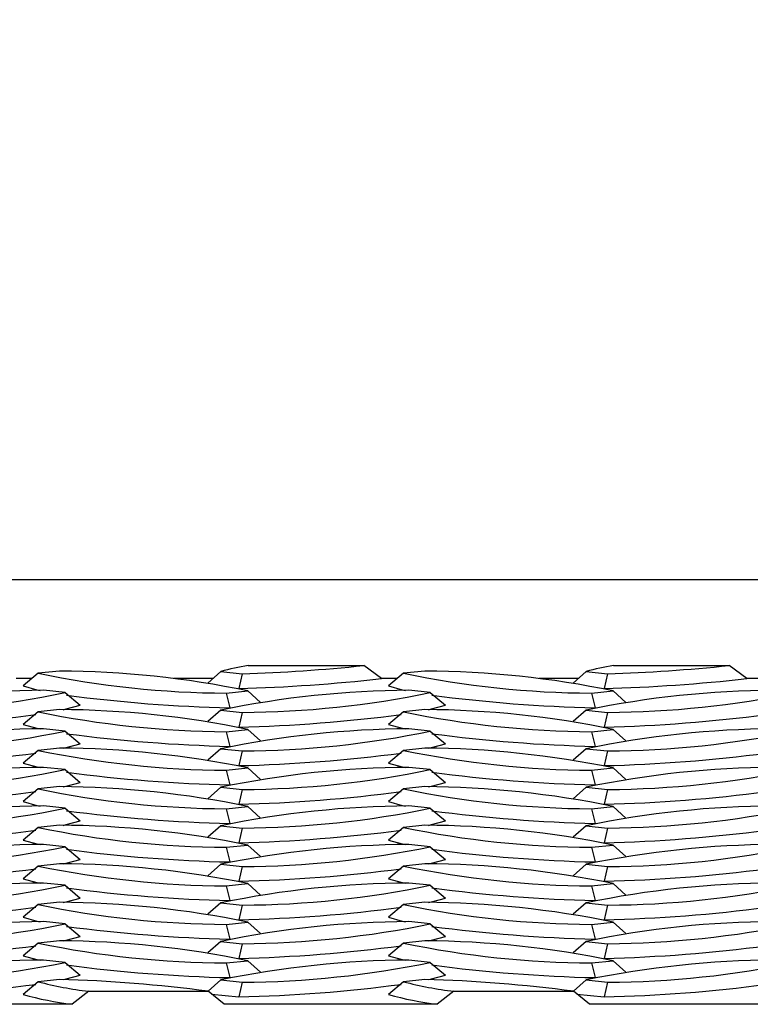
# Model space of a CAD drawing. Extents: x 0 to 17, y 0 to 11.
# Tile 56 of 81: x 13.5 to 13.656, y 4.736 to 4.947. Entities that reach past the tile are written whole.
import ezdxf

# ---------------------------------------------------------------- set-up
doc = ezdxf.new("R2010")
doc.units = 0
doc.header["$LTSCALE"] = 0.5
doc.header["$MEASUREMENT"] = 0
doc.layers.get('0').update_dxf_attribs({"linetype": 'CONTINUOUS'})
doc.layers.get('DEFPOINTS').update_dxf_attribs({"linetype": 'CONTINUOUS'})
doc.layers.add('E66R', color=7, linetype='CONTINUOUS')
doc.styles.add('Arial', font='arial.ttf', dxfattribs={"height": 0.09375})
doc.styles.add('SLDTEXTSTYLE0', font='TXT', dxfattribs={"width": 0.605})
doc.dimstyles.new('SLDDIMSTYLE0', dxfattribs={"dimtxt": 0.125, "dimasz": 0.15, "dimexe": 0, "dimexo": 0.0625, "dimgap": 0.03125, "dimtad": 0, "dimtih": 1, "dimtoh": 1, "dimdec": 3, "dimlfac": 4, "dimrnd": 1e-09, "dimzin": 12, "dimdsep": 46, "dimtxsty": 'SLDTEXTSTYLE0', "dimsah": 1, "dimcen": 0.09, "dimadec": 0, "dimazin": 3, "dimtfac": 1, "dimtdec": 3, "dimtofl": 0, "dimtmove": 0, "dimatfit": 3, "dimfxl": 1, "dimfrac": 2, "dimtolj": 1, "dimtzin": 12, "dimarcsym": 0})

# ---------------------------------------------------------------- blocks, each defined once
blk = doc.blocks.new('*D7')
at = {"layer": 'DEFPOINTS', "color": 0, "linetype": 'Continuous', "transparency": 16777216}
for p in [(14.07484555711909, 5.097803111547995), (9.574845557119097, 4.823060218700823), (14.07484555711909, 4.823060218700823)]:
    blk.add_point(p, dxfattribs=at)
at = {"layer": 'E66R', "color": 0, "linetype": 'Continuous', "lineweight": -2, "transparency": 16777216}
for p, q in [((9.574845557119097, 4.885560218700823), (9.574845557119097, 5.097803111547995)), ((9.724845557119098, 5.097803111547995), (11.70304303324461, 5.097803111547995)), ((13.92484555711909, 5.097803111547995), (11.94664808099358, 5.097803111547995)), ((14.07484555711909, 4.885560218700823), (14.07484555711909, 5.097803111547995))]:
    blk.add_line(p, q, dxfattribs=at)
at = {"layer": 'E66R', "color": 0, "linetype": 'Continuous', "transparency": 16777216}
for points in [[(9.724845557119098, 5.122803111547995), (9.724845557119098, 5.072803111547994), (9.574845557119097, 5.097803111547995)], [(13.92484555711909, 5.122803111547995), (13.92484555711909, 5.072803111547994), (14.07484555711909, 5.097803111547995)]]:
    blk.add_solid(points, dxfattribs=at)
at = {"layer": 'E66R', "color": 0, "linetype": 'Continuous', "transparency": 16777216, "insert": (11.8248455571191, 5.145669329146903), "char_height": 0.09375, "attachment_point": 2, "style": 'Arial'}
blk.add_mtext('\\A1;66"', dxfattribs=at)
blk = doc.blocks.new('*D14')
at = {"layer": 'DEFPOINTS', "color": 0, "linetype": 'Continuous', "transparency": 16777216}
for p in [(15.07484555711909, 5.347803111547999), (8.574845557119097, 4.795716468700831), (15.07484555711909, 4.795716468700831)]:
    blk.add_point(p, dxfattribs=at)
at = {"layer": 'E66R', "color": 0, "linetype": 'Continuous', "lineweight": -2, "transparency": 16777216}
for p, q in [((8.574845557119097, 4.858216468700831), (8.574845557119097, 5.347803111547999)), ((8.724845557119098, 5.347803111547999), (11.70329883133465, 5.347803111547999)), ((14.92484555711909, 5.347803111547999), (11.94639228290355, 5.347803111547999)), ((15.07484555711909, 4.858216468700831), (15.07484555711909, 5.347803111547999))]:
    blk.add_line(p, q, dxfattribs=at)
at = {"layer": 'E66R', "color": 0, "linetype": 'Continuous', "transparency": 16777216}
for points in [[(8.724845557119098, 5.372803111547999), (8.724845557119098, 5.322803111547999), (8.574845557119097, 5.347803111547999)], [(14.92484555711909, 5.372803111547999), (14.92484555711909, 5.322803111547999), (15.07484555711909, 5.347803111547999)]]:
    blk.add_solid(points, dxfattribs=at)
at = {"layer": 'E66R', "color": 0, "linetype": 'Continuous', "transparency": 16777216, "insert": (11.8248455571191, 5.395669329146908), "char_height": 0.09375, "attachment_point": 2, "style": 'Arial'}
blk.add_mtext('\\A1;98"', dxfattribs=at)

msp = doc.modelspace()

# ---------------------------------------------------------------- linework, layer by layer
at = {"color": 7, "linetype": 'Continuous', "lineweight": 25}
for p, q in [((13.69203305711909, 4.826966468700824), (13.3170330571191, 4.826966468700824)), ((13.50400584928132, 4.806983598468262), (13.50078058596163, 4.804266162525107)), ((13.50860386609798, 4.807468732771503), (13.50400584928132, 4.806983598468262)), ((13.54306319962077, 4.807347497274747), (13.54031691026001, 4.804898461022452)), ((13.54306319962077, 4.807347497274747), (13.54766121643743, 4.806862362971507)), ((13.54766121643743, 4.806862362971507), (13.54690900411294, 4.803725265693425)), ((13.54893155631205, 4.808649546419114), (13.57366229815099, 4.808649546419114)), ((13.57746084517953, 4.805852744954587), (13.57366229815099, 4.808649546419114)), ((13.58213084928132, 4.806983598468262), (13.57890558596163, 4.804266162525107)), ((13.58672886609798, 4.807468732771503), (13.58213084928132, 4.806983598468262)), ((13.62118819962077, 4.807347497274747), (13.61844191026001, 4.804898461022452)), ((13.62118819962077, 4.807347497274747), (13.62578621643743, 4.806862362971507)), ((13.62578621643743, 4.806862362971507), (13.62503400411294, 4.803725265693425)), ((13.62705655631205, 4.808649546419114), (13.65178729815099, 4.808649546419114)), ((13.65558584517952, 4.805852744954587), (13.65178729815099, 4.808649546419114)), ((13.5026636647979, 4.805852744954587), (13.49933584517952, 4.805852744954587)), ((13.54138702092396, 4.805852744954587), (13.53302083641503, 4.805852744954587)), ((13.5807886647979, 4.805852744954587), (13.57746084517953, 4.805852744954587)), ((13.61951202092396, 4.805852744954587), (13.61114583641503, 4.805852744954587)), ((13.6589136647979, 4.805852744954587), (13.65558584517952, 4.805852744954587)), ((13.50975291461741, 4.802862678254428), (13.50515489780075, 4.803347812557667)), ((13.50975291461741, 4.802862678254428), (13.5129781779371, 4.800145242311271)), ((13.5442225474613, 4.802740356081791), (13.54882056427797, 4.803225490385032)), ((13.5442225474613, 4.802740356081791), (13.54497475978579, 4.799603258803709)), ((13.54882056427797, 4.803225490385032), (13.55158072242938, 4.800764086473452)), ((13.58787791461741, 4.802862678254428), (13.58327989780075, 4.803347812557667)), ((13.58787791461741, 4.802862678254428), (13.5911031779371, 4.800145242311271)), ((13.62234754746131, 4.802740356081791), (13.62694556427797, 4.803225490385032)), ((13.62234754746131, 4.802740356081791), (13.6230997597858, 4.799603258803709)), ((13.62694556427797, 4.803225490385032), (13.62970572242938, 4.800764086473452)), ((13.50400584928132, 4.798740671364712), (13.50078058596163, 4.796023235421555)), ((13.50860386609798, 4.799225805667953), (13.50400584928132, 4.798740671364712)), ((13.54306319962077, 4.799104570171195), (13.54031691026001, 4.7966555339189)), ((13.54306319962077, 4.799104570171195), (13.54766121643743, 4.798619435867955)), ((13.54766121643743, 4.798619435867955), (13.54690900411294, 4.795482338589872)), ((13.58213084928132, 4.798740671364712), (13.57890558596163, 4.796023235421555)), ((13.58672886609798, 4.799225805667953), (13.58213084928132, 4.798740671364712)), ((13.62118819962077, 4.799104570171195), (13.61844191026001, 4.7966555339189)), ((13.62118819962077, 4.799104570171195), (13.62578621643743, 4.798619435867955)), ((13.62578621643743, 4.798619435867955), (13.62503400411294, 4.795482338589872)), ((13.50975291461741, 4.794619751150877), (13.50515489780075, 4.795104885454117)), ((13.50975291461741, 4.794619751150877), (13.5129781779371, 4.79190231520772)), ((13.5442225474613, 4.794497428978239), (13.54882056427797, 4.794982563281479)), ((13.5442225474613, 4.794497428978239), (13.54497475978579, 4.791360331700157)), ((13.54882056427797, 4.794982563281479), (13.55158072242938, 4.792521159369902)), ((13.58787791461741, 4.794619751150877), (13.58327989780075, 4.795104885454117)), ((13.58787791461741, 4.794619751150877), (13.5911031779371, 4.79190231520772)), ((13.62234754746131, 4.794497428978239), (13.62694556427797, 4.794982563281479)), ((13.62234754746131, 4.794497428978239), (13.6230997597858, 4.791360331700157)), ((13.62694556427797, 4.794982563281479), (13.62970572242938, 4.792521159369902)), ((13.50400584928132, 4.79049774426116), (13.50078058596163, 4.787780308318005)), ((13.50860386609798, 4.7909828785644), (13.50400584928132, 4.79049774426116)), ((13.54306319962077, 4.790861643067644), (13.54031691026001, 4.788412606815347)), ((13.54306319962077, 4.790861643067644), (13.54766121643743, 4.790376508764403)), ((13.54766121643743, 4.790376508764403), (13.54690900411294, 4.787239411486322)), ((13.58213084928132, 4.79049774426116), (13.57890558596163, 4.787780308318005)), ((13.58672886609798, 4.7909828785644), (13.58213084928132, 4.79049774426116)), ((13.62118819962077, 4.790861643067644), (13.61844191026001, 4.788412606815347)), ((13.62118819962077, 4.790861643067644), (13.62578621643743, 4.790376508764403)), ((13.62578621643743, 4.790376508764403), (13.62503400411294, 4.787239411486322)), ((13.5097529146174, 4.786376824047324), (13.50515489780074, 4.786861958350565)), ((13.5097529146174, 4.786376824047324), (13.51297817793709, 4.783659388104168)), ((13.5442225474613, 4.786254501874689), (13.54882056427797, 4.786739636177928)), ((13.5442225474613, 4.786254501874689), (13.54497475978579, 4.783117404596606)), ((13.54882056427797, 4.786739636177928), (13.55158072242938, 4.78427823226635)), ((13.58787791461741, 4.786376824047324), (13.58327989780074, 4.786861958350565)), ((13.58787791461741, 4.786376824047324), (13.59110317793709, 4.783659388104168)), ((13.6223475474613, 4.786254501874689), (13.62694556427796, 4.786739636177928)), ((13.6223475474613, 4.786254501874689), (13.62309975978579, 4.783117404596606)), ((13.62694556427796, 4.786739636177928), (13.62970572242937, 4.78427823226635)), ((13.50400584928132, 4.782254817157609), (13.50078058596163, 4.779537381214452)), ((13.50860386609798, 4.782739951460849), (13.50400584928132, 4.782254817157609)), ((13.54306319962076, 4.782618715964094), (13.54031691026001, 4.780169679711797)), ((13.54306319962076, 4.782618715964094), (13.54766121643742, 4.782133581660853)), ((13.54766121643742, 4.782133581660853), (13.54690900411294, 4.778996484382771)), ((13.58213084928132, 4.782254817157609), (13.57890558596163, 4.779537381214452)), ((13.58672886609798, 4.782739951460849), (13.58213084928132, 4.782254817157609)), ((13.62118819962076, 4.782618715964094), (13.61844191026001, 4.780169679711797)), ((13.62118819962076, 4.782618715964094), (13.62578621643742, 4.782133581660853)), ((13.62578621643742, 4.782133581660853), (13.62503400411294, 4.778996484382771)), ((13.5097529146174, 4.778133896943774), (13.50515489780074, 4.778619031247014)), ((13.5097529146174, 4.778133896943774), (13.51297817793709, 4.775416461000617)), ((13.5442225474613, 4.778011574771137), (13.54882056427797, 4.778496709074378)), ((13.5442225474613, 4.778011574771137), (13.54497475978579, 4.774874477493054)), ((13.54882056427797, 4.778496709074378), (13.55158072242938, 4.776035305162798)), ((13.58787791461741, 4.778133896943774), (13.58327989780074, 4.778619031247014)), ((13.58787791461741, 4.778133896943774), (13.59110317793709, 4.775416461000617)), ((13.6223475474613, 4.778011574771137), (13.62694556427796, 4.778496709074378)), ((13.6223475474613, 4.778011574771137), (13.6230997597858, 4.774874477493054)), ((13.62694556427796, 4.778496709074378), (13.62970572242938, 4.776035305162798)), ((13.50400584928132, 4.774011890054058), (13.50078058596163, 4.771294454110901)), ((13.50860386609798, 4.774497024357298), (13.50400584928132, 4.774011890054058)), ((13.54306319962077, 4.774375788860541), (13.54031691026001, 4.771926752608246)), ((13.54306319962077, 4.774375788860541), (13.54766121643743, 4.773890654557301)), ((13.54766121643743, 4.773890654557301), (13.54690900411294, 4.770753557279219)), ((13.58213084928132, 4.774011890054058), (13.57890558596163, 4.771294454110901)), ((13.58672886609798, 4.774497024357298), (13.58213084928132, 4.774011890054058)), ((13.62118819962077, 4.774375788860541), (13.61844191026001, 4.771926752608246)), ((13.62118819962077, 4.774375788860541), (13.62578621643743, 4.773890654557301)), ((13.62578621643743, 4.773890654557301), (13.62503400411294, 4.770753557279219)), ((13.50975291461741, 4.769890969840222), (13.50515489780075, 4.770376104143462)), ((13.50975291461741, 4.769890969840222), (13.5129781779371, 4.767173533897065)), ((13.5442225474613, 4.769768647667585), (13.54882056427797, 4.770253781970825)), ((13.5442225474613, 4.769768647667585), (13.54497475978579, 4.766631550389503)), ((13.54882056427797, 4.770253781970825), (13.55158072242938, 4.767792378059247)), ((13.58787791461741, 4.769890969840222), (13.58327989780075, 4.770376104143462)), ((13.58787791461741, 4.769890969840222), (13.5911031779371, 4.767173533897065)), ((13.62234754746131, 4.769768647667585), (13.62694556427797, 4.770253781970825)), ((13.62234754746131, 4.769768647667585), (13.6230997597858, 4.766631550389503)), ((13.62694556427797, 4.770253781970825), (13.62970572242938, 4.767792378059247)), ((13.50400584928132, 4.765768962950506), (13.50078058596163, 4.763051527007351)), ((13.50860386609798, 4.766254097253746), (13.50400584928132, 4.765768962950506)), ((13.54306319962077, 4.76613286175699), (13.54031691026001, 4.763683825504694)), ((13.54306319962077, 4.76613286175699), (13.54766121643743, 4.76564772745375)), ((13.54766121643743, 4.76564772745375), (13.54690900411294, 4.762510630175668)), ((13.58213084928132, 4.765768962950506), (13.57890558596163, 4.763051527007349)), ((13.58672886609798, 4.766254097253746), (13.58213084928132, 4.765768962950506)), ((13.62118819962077, 4.76613286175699), (13.61844191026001, 4.763683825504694)), ((13.62118819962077, 4.76613286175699), (13.62578621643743, 4.76564772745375)), ((13.62578621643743, 4.76564772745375), (13.62503400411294, 4.762510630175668)), ((13.50975291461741, 4.761648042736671), (13.50515489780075, 4.76213317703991)), ((13.50975291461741, 4.761648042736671), (13.5129781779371, 4.758930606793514)), ((13.5442225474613, 4.761525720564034), (13.54882056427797, 4.762010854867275)), ((13.5442225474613, 4.761525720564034), (13.54497475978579, 4.758388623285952)), ((13.54882056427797, 4.762010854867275), (13.55158072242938, 4.759549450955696)), ((13.58787791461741, 4.761648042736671), (13.58327989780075, 4.76213317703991)), ((13.58787791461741, 4.761648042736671), (13.5911031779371, 4.758930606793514)), ((13.62234754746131, 4.761525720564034), (13.62694556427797, 4.762010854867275)), ((13.62234754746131, 4.761525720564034), (13.6230997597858, 4.758388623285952)), ((13.62694556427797, 4.762010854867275), (13.62970572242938, 4.759549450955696)), ((13.50400584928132, 4.757526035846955), (13.50078058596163, 4.754808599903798)), ((13.50860386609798, 4.758011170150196), (13.50400584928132, 4.757526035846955)), ((13.54306319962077, 4.757889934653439), (13.54031691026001, 4.755440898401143)), ((13.54306319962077, 4.757889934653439), (13.54766121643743, 4.757404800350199)), ((13.54766121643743, 4.757404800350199), (13.54690900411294, 4.754267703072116)), ((13.58213084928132, 4.757526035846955), (13.57890558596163, 4.754808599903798)), ((13.58672886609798, 4.758011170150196), (13.58213084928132, 4.757526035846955)), ((13.62118819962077, 4.757889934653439), (13.61844191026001, 4.755440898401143)), ((13.62118819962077, 4.757889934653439), (13.62578621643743, 4.757404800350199)), ((13.62578621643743, 4.757404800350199), (13.62503400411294, 4.754267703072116)), ((13.50975291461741, 4.75340511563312), (13.50515489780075, 4.753890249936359)), ((13.50975291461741, 4.75340511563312), (13.5129781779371, 4.750687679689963)), ((13.5442225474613, 4.753282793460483), (13.54882056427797, 4.753767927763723)), ((13.5442225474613, 4.753282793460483), (13.54497475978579, 4.7501456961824)), ((13.54882056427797, 4.753767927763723), (13.55158072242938, 4.751306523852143)), ((13.58787791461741, 4.75340511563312), (13.58327989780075, 4.753890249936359)), ((13.58787791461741, 4.75340511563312), (13.5911031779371, 4.750687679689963)), ((13.62234754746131, 4.753282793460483), (13.62694556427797, 4.753767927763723)), ((13.62234754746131, 4.753282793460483), (13.6230997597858, 4.7501456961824)), ((13.62694556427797, 4.753767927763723), (13.62970572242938, 4.751306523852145)), ((13.50400584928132, 4.749283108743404), (13.50078058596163, 4.746565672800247)), ((13.50860386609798, 4.749768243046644), (13.50400584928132, 4.749283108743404)), ((13.54306319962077, 4.749647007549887), (13.54031691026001, 4.747197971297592)), ((13.54306319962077, 4.749647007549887), (13.54766121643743, 4.749161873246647)), ((13.54766121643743, 4.749161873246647), (13.54690900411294, 4.746024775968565)), ((13.58213084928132, 4.749283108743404), (13.57890558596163, 4.746565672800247)), ((13.58672886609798, 4.749768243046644), (13.58213084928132, 4.749283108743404)), ((13.62118819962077, 4.749647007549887), (13.61844191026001, 4.747197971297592)), ((13.62118819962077, 4.749647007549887), (13.62578621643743, 4.749161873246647)), ((13.62578621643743, 4.749161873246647), (13.62503400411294, 4.746024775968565)), ((13.50975291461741, 4.745162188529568), (13.50515489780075, 4.745647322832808)), ((13.50975291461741, 4.745162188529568), (13.5129781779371, 4.742444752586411)), ((13.5442225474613, 4.745039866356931), (13.54882056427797, 4.745525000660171)), ((13.5442225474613, 4.745039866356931), (13.54497475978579, 4.741902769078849)), ((13.54882056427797, 4.745525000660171), (13.55158072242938, 4.743063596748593)), ((13.58787791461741, 4.745162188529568), (13.58327989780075, 4.745647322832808)), ((13.58787791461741, 4.745162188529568), (13.5911031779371, 4.742444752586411)), ((13.62234754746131, 4.745039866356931), (13.62694556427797, 4.745525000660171)), ((13.62234754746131, 4.745039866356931), (13.6230997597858, 4.741902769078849)), ((13.62694556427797, 4.745525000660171), (13.62970572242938, 4.743063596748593)), ((13.50860386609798, 4.741525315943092), (13.50400584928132, 4.741040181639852)), ((13.58672886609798, 4.741525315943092), (13.58213084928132, 4.741040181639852)), ((13.50400584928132, 4.741040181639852), (13.50078058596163, 4.738322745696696)), ((13.54306319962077, 4.741404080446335), (13.54036479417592, 4.738997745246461)), ((13.54306319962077, 4.741404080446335), (13.54766121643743, 4.740918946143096)), ((13.54766121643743, 4.740918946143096), (13.54690900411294, 4.737781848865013)), ((13.58213084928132, 4.741040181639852), (13.57890558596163, 4.738322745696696)), ((13.62118819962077, 4.741404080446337), (13.61848979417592, 4.738997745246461)), ((13.62118819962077, 4.741404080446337), (13.62578621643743, 4.740918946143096)), ((13.62578621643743, 4.740918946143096), (13.62503400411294, 4.737781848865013)), ((13.51481198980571, 4.738996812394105), (13.51124835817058, 4.736200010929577)), ((13.51481198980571, 4.738996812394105), (13.54037275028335, 4.738996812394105)), ((13.54378970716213, 4.736200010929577), (13.54037275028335, 4.738996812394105)), ((13.5411095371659, 4.738393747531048), (13.54690900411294, 4.737781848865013)), ((13.59293698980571, 4.738996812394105), (13.58937335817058, 4.736200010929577)), ((13.59293698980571, 4.738996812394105), (13.61849775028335, 4.738996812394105)), ((13.62191470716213, 4.736200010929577), (13.61849775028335, 4.738996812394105)), ((13.6192345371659, 4.738393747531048), (13.62503400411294, 4.737781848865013)), ((13.51124835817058, 4.736200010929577), (13.46566470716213, 4.736200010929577)), ((13.58937335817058, 4.736200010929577), (13.54378970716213, 4.736200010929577)), ((13.66749835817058, 4.736200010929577), (13.62191470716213, 4.736200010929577))]:
    msp.add_line(p, q, dxfattribs=at)
at = {"color": 7, "linetype": 'Continuous', "lineweight": 25, "flags": 128}
for points in [[(13.50078058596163, 4.804266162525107), (13.50373539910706, 4.803469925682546), (13.50441251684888, 4.803319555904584)], [(13.57890558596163, 4.804266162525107), (13.58186039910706, 4.803469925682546), (13.58253751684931, 4.803319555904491)], [(13.50934197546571, 4.799197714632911), (13.51002336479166, 4.79934900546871), (13.5129781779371, 4.800145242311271)], [(13.5874669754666, 4.799197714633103), (13.58814836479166, 4.79934900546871), (13.5911031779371, 4.800145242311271)], [(13.50078058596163, 4.796023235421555), (13.50373539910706, 4.795226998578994), (13.50441251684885, 4.795076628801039)], [(13.57890558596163, 4.796023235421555), (13.58186039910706, 4.795226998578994), (13.58253751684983, 4.795076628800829)], [(13.5093419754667, 4.790954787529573), (13.51002336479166, 4.791106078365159), (13.5129781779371, 4.79190231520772)], [(13.58746697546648, 4.790954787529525), (13.58814836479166, 4.791106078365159), (13.5911031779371, 4.79190231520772)], [(13.50078058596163, 4.787780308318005), (13.50373539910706, 4.786984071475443), (13.50441251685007, 4.786833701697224)], [(13.57890558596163, 4.787780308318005), (13.58186039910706, 4.786984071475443), (13.58253751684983, 4.786833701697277)], [(13.50934197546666, 4.782711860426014), (13.51002336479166, 4.782863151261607), (13.51297817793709, 4.783659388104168)], [(13.58746697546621, 4.782711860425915), (13.58814836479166, 4.782863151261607), (13.59110317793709, 4.783659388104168)], [(13.50078058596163, 4.779537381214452), (13.50373539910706, 4.778741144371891), (13.50441251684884, 4.778590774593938)], [(13.57890558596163, 4.779537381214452), (13.58186039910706, 4.778741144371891), (13.58253751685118, 4.778590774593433)], [(13.50934197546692, 4.774468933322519), (13.51002336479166, 4.774620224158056), (13.51297817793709, 4.775416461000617)], [(13.58746697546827, 4.774468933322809), (13.58814836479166, 4.774620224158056), (13.59110317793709, 4.775416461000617)], [(13.50078058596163, 4.771294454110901), (13.50373539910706, 4.77049821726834), (13.50441251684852, 4.770347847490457)], [(13.57890558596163, 4.771294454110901), (13.58186039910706, 4.77049821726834), (13.58253751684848, 4.770347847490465)], [(13.50934197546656, 4.766226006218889), (13.51002336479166, 4.766377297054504), (13.5129781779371, 4.767173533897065)], [(13.58746697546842, 4.76622600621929), (13.58814836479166, 4.766377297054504), (13.5911031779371, 4.767173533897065)], [(13.50078058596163, 4.763051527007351), (13.50373539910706, 4.76225529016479), (13.50441251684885, 4.762104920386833)], [(13.57890558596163, 4.763051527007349), (13.58186039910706, 4.76225529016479), (13.58253751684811, 4.762104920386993)], [(13.50934197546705, 4.757983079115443), (13.51002336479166, 4.758134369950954), (13.5129781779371, 4.758930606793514)], [(13.58746697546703, 4.757983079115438), (13.58814836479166, 4.758134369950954), (13.5911031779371, 4.758930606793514)], [(13.50078058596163, 4.754808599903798), (13.50373539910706, 4.754012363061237), (13.50441251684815, 4.753861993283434)], [(13.57890558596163, 4.754808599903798), (13.58186039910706, 4.754012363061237), (13.5825375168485, 4.753861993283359)], [(13.50934197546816, 4.749740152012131), (13.51002336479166, 4.749891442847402), (13.5129781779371, 4.750687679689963)], [(13.58746697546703, 4.749740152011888), (13.58814836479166, 4.749891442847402), (13.5911031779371, 4.750687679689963)], [(13.50078058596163, 4.746565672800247), (13.50373539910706, 4.745769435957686), (13.5044125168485, 4.745619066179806)], [(13.57890558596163, 4.746565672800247), (13.58186039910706, 4.745769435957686), (13.58253751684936, 4.74561906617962)], [(13.50934197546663, 4.741497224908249), (13.51002336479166, 4.74164851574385), (13.5129781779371, 4.742444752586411)], [(13.58746697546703, 4.741497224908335), (13.58814836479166, 4.74164851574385), (13.5911031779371, 4.742444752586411)]]:
    msp.add_lwpolyline(points, dxfattribs=at)
at = {"color": 7, "linetype": 'Continuous', "lineweight": 25}
for centre, radius, start, end in [((13.54542250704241, 5.006818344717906), 0.2040815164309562, 258.2909631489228, 269.663110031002), ((13.5074039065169, 4.60339074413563), 0.2040815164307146, 78.29096314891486, 89.66311003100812), ((13.55739324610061, 4.75663715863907), 0.05269619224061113, 99.24027143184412, 105.7795645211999), ((13.53577804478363, 5.169780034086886), 0.3631121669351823, 271.875390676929, 275.9886871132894), ((13.62354750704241, 5.006818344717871), 0.2040815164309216, 258.2909631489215, 269.6631100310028), ((13.58552890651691, 4.603390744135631), 0.2040815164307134, 78.29096314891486, 89.66311003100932), ((13.63551824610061, 4.75663715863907), 0.05269619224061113, 99.24027143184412, 105.7795645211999), ((13.61390304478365, 5.169780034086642), 0.3631121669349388, 271.8753906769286, 275.988687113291), ((13.53637167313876, 5.175482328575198), 0.3719063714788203, 271.6235952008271, 276.3431344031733), ((13.61449667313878, 5.175482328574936), 0.3719063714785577, 271.6235952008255, 276.3431344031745), ((13.50635485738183, 4.599269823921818), 0.2040815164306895, 90.3368899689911, 101.7090368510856), ((13.46833625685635, 5.002697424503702), 0.2040815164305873, 270.3368899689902, 281.7090368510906), ((13.58447985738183, 4.599269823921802), 0.2040815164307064, 90.3368899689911, 101.7090368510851), ((13.54646125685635, 5.002697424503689), 0.2040815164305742, 270.3368899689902, 281.709036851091), ((13.66260485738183, 4.59926982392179), 0.2040815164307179, 90.33688996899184, 101.7090368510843), ((13.62458625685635, 5.002697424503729), 0.2040815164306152, 270.3368899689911, 281.7090368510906), ((13.5523622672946, 5.120824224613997), 0.3213059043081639, 262.4346050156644, 268.6825318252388), ((13.63048726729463, 5.12082422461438), 0.3213059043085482, 262.4346050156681, 268.6825318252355), ((13.5454225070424, 4.998575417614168), 0.2040815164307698, 258.2909631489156, 269.6631100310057), ((13.50740390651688, 4.595147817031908), 0.2040815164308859, 78.29096314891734, 89.6631100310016), ((13.6235475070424, 4.998575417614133), 0.2040815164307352, 258.2909631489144, 269.6631100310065), ((13.58552890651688, 4.595147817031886), 0.2040815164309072, 78.29096314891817, 89.6631100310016), ((13.46132679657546, 5.117935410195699), 0.322539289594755, 271.3248140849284, 277.51726541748), ((13.53945179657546, 5.117935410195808), 0.3225392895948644, 271.3248140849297, 277.5172654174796), ((13.61757679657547, 5.117935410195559), 0.3225392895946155, 271.3248140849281, 277.517265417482), ((13.50635485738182, 4.591026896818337), 0.2040815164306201, 90.33688996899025, 101.7090368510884), ((13.46833625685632, 4.99445449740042), 0.2040815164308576, 270.3368899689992, 281.7090368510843), ((13.58447985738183, 4.591026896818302), 0.204081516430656, 90.33688996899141, 101.7090368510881), ((13.54646125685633, 4.994454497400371), 0.2040815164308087, 270.336889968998, 281.7090368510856), ((13.66260485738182, 4.591026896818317), 0.2040815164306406, 90.33688996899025, 101.7090368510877), ((13.62458625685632, 4.994454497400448), 0.2040815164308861, 270.3368899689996, 281.7090368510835), ((13.55236226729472, 5.11258129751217), 0.321305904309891, 262.4346050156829, 268.6825318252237), ((13.63048726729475, 5.112581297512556), 0.3213059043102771, 262.4346050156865, 268.6825318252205), ((13.46132679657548, 5.109692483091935), 0.3225392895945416, 271.3248140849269, 277.5172654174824), ((13.54542250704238, 4.990332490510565), 0.204081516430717, 258.2909631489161, 269.6631100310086), ((13.50740390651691, 4.586904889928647), 0.2040815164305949, 78.29096314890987, 89.66311003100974), ((13.53945179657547, 5.109692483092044), 0.3225392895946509, 271.3248140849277, 277.5172654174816), ((13.62354750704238, 4.990332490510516), 0.2040815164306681, 258.2909631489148, 269.6631100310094), ((13.58552890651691, 4.586904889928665), 0.2040815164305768, 78.29096314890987, 89.66311003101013), ((13.61757679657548, 5.109692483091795), 0.3225392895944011, 271.324814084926, 277.5172654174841), ((13.50635485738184, 4.58278396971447), 0.2040815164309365, 90.33688996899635, 101.7090368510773), ((13.46833625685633, 4.986211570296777), 0.2040815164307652, 270.3368899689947, 281.7090368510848), ((13.55236226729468, 5.10433837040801), 0.3213059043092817, 262.434605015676, 268.682531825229), ((13.58447985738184, 4.582783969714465), 0.2040815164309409, 90.336889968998, 101.7090368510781), ((13.54646125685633, 4.986211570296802), 0.20408151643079, 270.3368899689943, 281.7090368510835), ((13.63048726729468, 5.104338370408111), 0.3213059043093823, 262.4346050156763, 268.6825318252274), ((13.66260485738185, 4.582783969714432), 0.2040815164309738, 90.3368899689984, 101.7090368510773), ((13.62458625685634, 4.986211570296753), 0.204081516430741, 270.3368899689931, 281.7090368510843), ((13.46132679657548, 5.101449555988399), 0.3225392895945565, 271.3248140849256, 277.5172654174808), ((13.54542250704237, 4.982089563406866), 0.2040815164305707, 258.2909631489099, 269.6631100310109), ((13.50740390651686, 4.578661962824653), 0.2040815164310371, 78.29096314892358, 89.66311003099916), ((13.53945179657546, 5.101449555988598), 0.3225392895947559, 271.3248140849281, 277.5172654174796), ((13.62354750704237, 4.98208956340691), 0.204081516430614, 258.2909631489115, 269.6631100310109), ((13.58552890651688, 4.578661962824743), 0.2040815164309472, 78.29096314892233, 89.66311003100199), ((13.61757679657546, 5.101449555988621), 0.3225392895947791, 271.3248140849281, 277.5172654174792), ((13.50635485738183, 4.574541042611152), 0.2040815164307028, 90.3368899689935, 101.7090368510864), ((13.46833625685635, 4.977968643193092), 0.2040815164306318, 270.3368899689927, 281.7090368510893), ((13.55236226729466, 5.096095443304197), 0.3213059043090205, 262.4346050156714, 268.6825318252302), ((13.58447985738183, 4.574541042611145), 0.2040815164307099, 90.3368899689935, 101.709036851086), ((13.54646125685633, 4.977968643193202), 0.2040815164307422, 270.3368899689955, 281.7090368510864), ((13.63048726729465, 5.096095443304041), 0.3213059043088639, 262.4346050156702, 268.6825318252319), ((13.66260485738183, 4.574541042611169), 0.2040815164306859, 90.33688996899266, 101.7090368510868), ((13.62458625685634, 4.977968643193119), 0.2040815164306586, 270.3368899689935, 281.7090368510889), ((13.46132679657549, 5.093206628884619), 0.3225392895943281, 271.3248140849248, 277.5172654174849), ((13.5454225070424, 4.973846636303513), 0.204081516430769, 258.2909631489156, 269.6631100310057), ((13.5074039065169, 4.570419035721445), 0.2040815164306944, 78.29096314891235, 89.66311003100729), ((13.53945179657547, 5.09320662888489), 0.3225392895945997, 271.3248140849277, 277.5172654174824), ((13.6235475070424, 4.97384663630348), 0.204081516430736, 258.2909631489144, 269.6631100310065), ((13.5855289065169, 4.570419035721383), 0.2040815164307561, 78.29096314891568, 89.66311003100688), ((13.61757679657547, 5.093206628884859), 0.3225392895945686, 271.3248140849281, 277.5172654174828), ((13.50635485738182, 4.566298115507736), 0.2040815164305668, 90.33688996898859, 101.7090368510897), ((13.46833625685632, 4.96972571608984), 0.2040815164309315, 270.3368899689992, 281.7090368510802), ((13.55236226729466, 5.087852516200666), 0.32130590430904, 262.434605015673, 268.6825318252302), ((13.58447985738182, 4.566298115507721), 0.2040815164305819, 90.33688996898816, 101.7090368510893), ((13.54646125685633, 4.969725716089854), 0.2040815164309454, 270.336889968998, 281.7090368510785), ((13.63048726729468, 5.087852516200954), 0.3213059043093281, 262.434605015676, 268.6825318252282), ((13.66260485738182, 4.566298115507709), 0.2040815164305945, 90.33688996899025, 101.7090368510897), ((13.62458625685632, 4.969725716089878), 0.2040815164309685, 270.3368899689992, 281.7090368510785), ((13.46132679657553, 5.084963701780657), 0.3225392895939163, 271.3248140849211, 277.5172654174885), ((13.54542250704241, 4.96560370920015), 0.2040815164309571, 258.2909631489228, 269.663110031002), ((13.50740390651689, 4.562176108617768), 0.2040815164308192, 78.29096314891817, 89.66311003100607), ((13.53945179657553, 5.084963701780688), 0.3225392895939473, 271.3248140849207, 277.5172654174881), ((13.62354750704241, 4.965603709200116), 0.2040815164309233, 258.2909631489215, 269.6631100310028), ((13.58552890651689, 4.562176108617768), 0.2040815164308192, 78.29096314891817, 89.66311003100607), ((13.61757679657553, 5.084963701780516), 0.3225392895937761, 271.3248140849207, 277.5172654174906), ((13.50635485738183, 4.55805518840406), 0.2040815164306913, 90.3368899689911, 101.7090368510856), ((13.46833625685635, 4.961482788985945), 0.2040815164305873, 270.3368899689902, 281.7090368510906), ((13.5523622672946, 5.07960958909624), 0.3213059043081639, 262.4346050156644, 268.6825318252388), ((13.58447985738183, 4.558055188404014), 0.2040815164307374, 90.3368899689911, 101.7090368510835), ((13.54646125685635, 4.961482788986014), 0.204081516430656, 270.3368899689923, 281.7090368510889), ((13.63048726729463, 5.079609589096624), 0.3213059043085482, 262.4346050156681, 268.6825318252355), ((13.66260485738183, 4.558055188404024), 0.2040815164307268, 90.33688996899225, 101.7090368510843), ((13.62458625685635, 4.961482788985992), 0.2040815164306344, 270.3368899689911, 281.7090368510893), ((13.46132679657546, 5.076720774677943), 0.3225392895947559, 271.3248140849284, 277.51726541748), ((13.54542250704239, 4.957360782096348), 0.2040815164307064, 258.2909631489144, 269.6631100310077), ((13.50740390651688, 4.553933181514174), 0.2040815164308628, 78.29096314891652, 89.66311003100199), ((13.53945179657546, 5.076720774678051), 0.3225392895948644, 271.3248140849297, 277.5172654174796), ((13.62354750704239, 4.957360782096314), 0.2040815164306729, 258.2909631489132, 269.6631100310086), ((13.58552890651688, 4.553933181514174), 0.2040815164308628, 78.29096314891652, 89.66311003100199), ((13.61757679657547, 5.076720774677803), 0.3225392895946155, 271.3248140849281, 277.517265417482), ((13.50635485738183, 4.549812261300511), 0.2040815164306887, 90.3368899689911, 101.7090368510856), ((13.46833625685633, 4.953239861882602), 0.2040815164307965, 270.336889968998, 281.7090368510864), ((13.55236226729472, 5.071366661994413), 0.321305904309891, 262.4346050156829, 268.6825318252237), ((13.58447985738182, 4.549812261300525), 0.2040815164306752, 90.33688996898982, 101.7090368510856), ((13.54646125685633, 4.953239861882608), 0.2040815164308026, 270.3368899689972, 281.709036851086), ((13.63048726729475, 5.071366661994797), 0.3213059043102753, 262.4346050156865, 268.6825318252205), ((13.66260485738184, 4.549812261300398), 0.2040815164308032, 90.33688996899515, 101.709036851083), ((13.62458625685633, 4.953239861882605), 0.2040815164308, 270.3368899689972, 281.709036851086), ((13.46132679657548, 5.068477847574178), 0.3225392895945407, 271.3248140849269, 277.5172654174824), ((13.5454225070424, 4.949117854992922), 0.2040815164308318, 258.2909631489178, 269.6631100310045), ((13.50740390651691, 4.545690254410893), 0.2040815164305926, 78.29096314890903, 89.66311003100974), ((13.53945179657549, 5.068477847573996), 0.3225392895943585, 271.3248140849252, 277.5172654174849), ((13.6235475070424, 4.949117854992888), 0.2040815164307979, 258.2909631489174, 269.6631100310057), ((13.58552890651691, 4.545690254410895), 0.2040815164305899, 78.29096314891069, 89.66311003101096), ((13.61757679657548, 5.068477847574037), 0.3225392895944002, 271.324814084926, 277.5172654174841), ((13.50635485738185, 4.54156933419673), 0.2040815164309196, 90.3368899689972, 101.7090368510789), ((13.46833625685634, 4.944996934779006), 0.204081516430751, 270.3368899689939, 281.7090368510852), ((13.55236226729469, 5.063123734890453), 0.321305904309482, 262.4346050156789, 268.6825318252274), ((13.58447985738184, 4.541569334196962), 0.2040815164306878, 90.3368899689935, 101.7090368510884), ((13.54646125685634, 4.944996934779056), 0.2040815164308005, 270.3368899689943, 281.7090368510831), ((13.63048726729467, 5.063123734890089), 0.3213059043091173, 262.4346050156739, 268.6825318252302), ((13.66260485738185, 4.541569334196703), 0.2040815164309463, 90.33688996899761, 101.7090368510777), ((13.62458625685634, 4.944996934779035), 0.2040815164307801, 270.3368899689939, 281.7090368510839), ((13.49995637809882, 4.432034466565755), 0.3096116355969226, 82.4992637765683, 88.39951426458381), ((13.57808137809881, 4.432034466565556), 0.3096116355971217, 82.49926377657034, 88.39951426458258), ((13.46132679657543, 5.060234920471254), 0.3225392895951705, 271.3248140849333, 277.5172654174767), ((13.52321238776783, 4.81301666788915), 0.07449500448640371, 255.0590639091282, 263.5252937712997), ((13.53945179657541, 5.060234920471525), 0.3225392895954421, 271.3248140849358, 277.5172654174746), ((13.60133738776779, 4.813016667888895), 0.07449500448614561, 255.0590639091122, 263.5252937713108), ((13.61757679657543, 5.060234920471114), 0.3225392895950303, 271.3248140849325, 277.5172654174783), ((13.51917996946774, 4.802183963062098), 0.06645895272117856, 253.927507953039, 263.1456391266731), ((13.5973049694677, 4.80218396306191), 0.06645895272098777, 253.9275079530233, 263.1456391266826)]:
    msp.add_arc(centre, radius, start, end, dxfattribs=at)

# ---------------------------------------------------------------- dimensions: what is measured, and where the dimension line sits
at = {"layer": 'E66R', "color": 2, "linetype": 'Continuous'}
for base, p1, p2, text, picture, middle in [((15.07484555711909, 5.347803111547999), (8.574845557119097, 4.795716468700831), (15.07484555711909, 4.795716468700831), '98"', '*D14', (11.8248455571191, 5.347803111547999)), ((14.07484555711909, 5.097803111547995), (9.574845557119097, 4.823060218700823), (14.07484555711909, 4.823060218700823), '66"', '*D7', (11.8248455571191, 5.097803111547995))]:
    dim = msp.add_linear_dim(base=base, p1=p1, p2=p2, text=text, dimstyle='SLDDIMSTYLE0', override={"dimpost": '', "dimtxsty": 'Arial'}, dxfattribs=at)
    dim.commit()
    dim.dimension.update_dxf_attribs({"geometry": picture, "text_midpoint": middle, "dimtype": 160})

doc.saveas('drawing.dxf')
